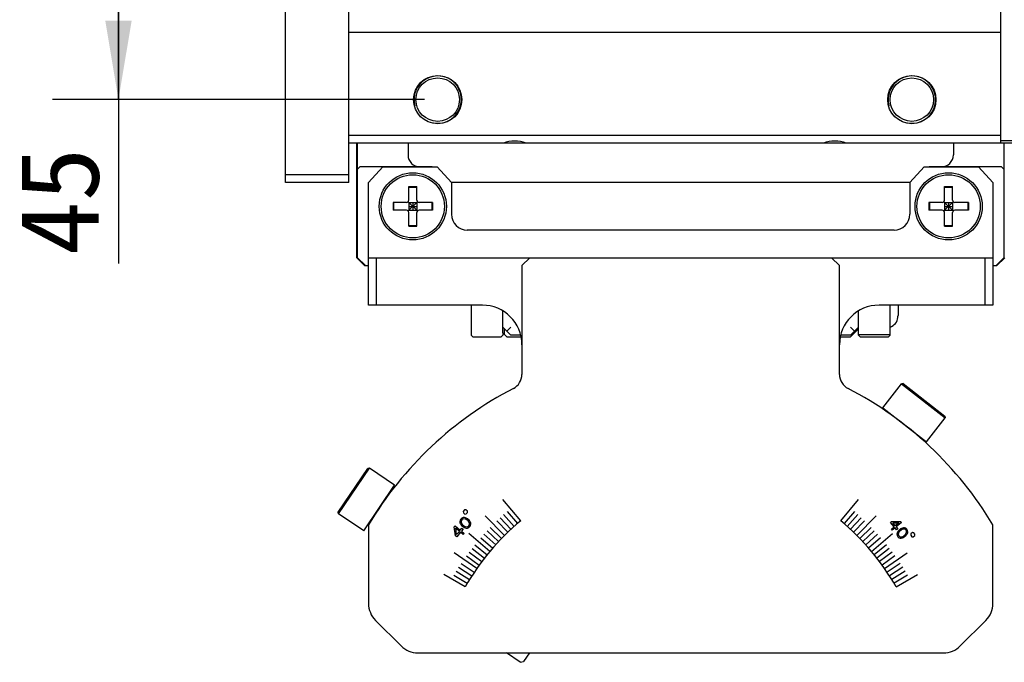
# Model space of a CAD drawing. Header units: millimetres. Extents: x 79 to 348, y 78 to 381.
# Tile 33 of 50: x 177 to 214, y 332 to 357. Entities that reach past the tile are written whole.
import ezdxf
from ezdxf.enums import TextEntityAlignment as Align

# ---------------------------------------------------------------- set-up
doc = ezdxf.new("R2010")
doc.units = ezdxf.units.MM
doc.header["$LTSCALE"] = 32.67
doc.layers.get('0').update_dxf_attribs({"linetype": 'CONTINUOUS'})
doc.layers.add('00_COMPONENTS', color=7, linetype='CONTINUOUS')
doc.layers.add('51__DRAFT_DIMS', color=7, linetype='CONTINUOUS')
doc.styles.get("Standard").update_dxf_attribs({"font": 'simfang.ttf'})
doc.dimstyles.new('DIMSTYLE_1', dxfattribs={"dimtxt": 3, "dimasz": 3, "dimexe": 2.5, "dimexo": 0.5, "dimgap": 0.75, "dimtad": 1, "dimlfac": 3.333333, "dimdsep": 46, "dimtxsty": 'STANDARD', "dimblk": '_FILLED', "dimblk1": '_FILLED', "dimblk2": '_FILLED', "dimcen": 0.09, "dimclrt": 3, "dimazin": 2, "dimtp": 0.3, "dimtm": 0.3, "dimtfac": 1, "dimtofl": 0, "dimtmove": 0, "dimatfit": 3, "dimldrblk": '_FILLED', "dimfxl": 1, "dimtolj": 1, "dimarcsym": 0})

# ---------------------------------------------------------------- blocks, each defined once
blk = doc.blocks.new('_FILLED')
at = {"color": 0, "linetype": 'ByBlock'}
blk.add_solid([(0, 0), (-1, 0.167), (-1, -0.167)], dxfattribs=at)
blk = doc.blocks.new('*D4')
at = {"layer": '51__DRAFT_DIMS', "color": 4}
for p, q in [((192.097, 367.087), (177.979, 367.087)), ((180.479, 367.087), (180.479, 360.337)), ((180.479, 353.587), (180.479, 360.337)), ((180.479, 360.337), (180.479, 347.361)), ((192.097, 353.587), (177.979, 353.587))]:
    blk.add_line(p, q, dxfattribs=at)
at = {"layer": '51__DRAFT_DIMS', "color": 4, "xscale": 3, "yscale": 3, "zscale": 3}
for p, rotation in [((180.479, 367.087), 90), ((180.479, 353.587), 270)]:
    blk.add_blockref('_FILLED', p, dxfattribs=dict(at, rotation=rotation))
at = {"layer": '51__DRAFT_DIMS', "color": 3}
blk.add_text('45', height=3, rotation=90, dxfattribs=at).set_placement((179.729, 351.768), align=Align.RIGHT)

msp = doc.modelspace()

# ---------------------------------------------------------------- linework, layer by layer
at = {"layer": '00_COMPONENTS', "color": 7}
for p, q in [((186.8219, 350.4368), (186.8219, 368.4368)), ((189.2219, 350.4368), (189.2219, 368.4368)), ((213.9719, 351.9368), (213.9719, 368.4368)), ((213.9719, 356.1368), (189.2219, 356.1368)), ((189.2219, 352.2368), (213.9719, 352.2368)), ((215.1719, 351.9368), (189.2219, 351.9368)), ((189.5219, 347.5868), (189.5219, 351.9368)), ((189.5519, 347.5868), (189.5519, 351.9368)), ((191.4719, 351.9368), (191.4719, 351.4868)), ((212.1719, 351.9368), (212.1719, 351.4868)), ((215.1719, 352.0268), (213.9719, 352.0268)), ((214.0919, 351.9368), (214.0919, 347.5868)), ((189.6419, 351.0368), (189.5519, 350.9468)), ((192.3719, 351.0368), (189.6419, 351.0368)), ((190.5119, 351.0359), (189.9719, 350.4359)), ((190.5119, 351.0359), (192.5819, 351.0359)), ((193.1219, 350.4359), (192.5819, 351.0359)), ((211.0619, 351.0359), (210.5219, 350.4359)), ((211.0619, 351.0359), (213.1319, 351.0359)), ((214.0019, 351.0368), (211.2719, 351.0368)), ((213.6719, 350.4359), (213.1319, 351.0359)), ((214.0919, 350.9468), (214.0019, 351.0368)), ((189.2219, 350.7368), (186.8219, 350.7368)), ((189.2219, 350.4368), (186.8219, 350.4368)), ((189.9719, 345.7859), (189.9719, 350.4359)), ((191.5019, 349.7768), (191.5019, 350.2868)), ((191.5019, 350.2868), (191.8019, 350.2868)), ((191.5019, 350.2658), (191.8019, 350.2658)), ((191.8019, 349.7768), (191.8019, 350.2868)), ((210.5227, 350.4368), (193.1211, 350.4368)), ((193.1219, 350.4359), (193.1219, 349.2359)), ((210.5219, 350.4359), (210.5219, 349.2359)), ((211.8419, 349.7768), (211.8419, 350.2868)), ((211.8419, 350.2868), (212.1419, 350.2868)), ((211.8419, 350.2658), (212.1419, 350.2658)), ((212.1419, 349.7768), (212.1419, 350.2868)), ((213.6719, 350.4359), (213.6719, 345.7859)), ((190.9019, 349.6868), (190.9019, 349.3868)), ((191.4119, 349.6868), (190.9019, 349.6868)), ((190.9229, 349.6868), (190.9229, 349.3868)), ((191.8283, 349.3604), (191.4755, 349.7131)), ((191.4755, 349.3604), (191.8283, 349.7131)), ((191.5019, 349.6868), (191.5019, 349.3868)), ((191.5019, 349.6868), (191.8019, 349.6868)), ((191.5019, 349.5368), (191.8019, 349.5368)), ((191.6519, 349.6868), (191.6519, 349.3868)), ((191.8019, 349.6868), (191.8019, 349.3868)), ((192.4019, 349.6868), (191.8919, 349.6868)), ((192.3809, 349.6868), (192.3809, 349.3868)), ((192.4019, 349.6868), (192.4019, 349.3868)), ((211.2419, 349.6868), (211.2419, 349.3868)), ((211.7519, 349.6868), (211.2419, 349.6868)), ((211.2629, 349.6868), (211.2629, 349.3868)), ((212.1683, 349.3604), (211.8155, 349.7131)), ((211.8155, 349.3604), (212.1683, 349.7131)), ((211.8419, 349.6868), (211.8419, 349.3868)), ((211.8419, 349.6868), (212.1419, 349.6868)), ((211.8419, 349.5368), (212.1419, 349.5368)), ((211.9919, 349.6868), (211.9919, 349.3868)), ((212.1419, 349.6868), (212.1419, 349.3868)), ((212.7419, 349.6868), (212.2319, 349.6868)), ((212.7209, 349.6868), (212.7209, 349.3868)), ((212.7419, 349.6868), (212.7419, 349.3868)), ((191.4119, 349.3868), (190.9019, 349.3868)), ((191.5019, 349.3868), (191.8019, 349.3868)), ((191.5019, 348.7868), (191.5019, 349.2968)), ((191.8019, 348.7868), (191.8019, 349.2968)), ((192.4019, 349.3868), (191.8919, 349.3868)), ((211.7519, 349.3868), (211.2419, 349.3868)), ((211.8419, 349.3868), (212.1419, 349.3868)), ((211.8419, 348.7868), (211.8419, 349.2968)), ((212.1419, 348.7868), (212.1419, 349.2968)), ((212.7419, 349.3868), (212.2319, 349.3868)), ((191.5019, 348.8078), (191.8019, 348.8078)), ((191.5019, 348.7868), (191.8019, 348.7868)), ((211.8419, 348.8078), (212.1419, 348.8078)), ((211.8419, 348.7868), (212.1419, 348.7868)), ((209.9219, 348.6359), (193.7219, 348.6359)), ((189.5219, 347.5868), (189.8219, 347.2868)), ((189.5519, 347.5868), (189.8519, 347.2868)), ((189.8219, 347.2868), (189.9719, 347.2868)), ((189.9719, 347.5859), (213.6719, 347.5859)), ((190.2719, 345.7859), (190.2719, 347.5859)), ((196.0929, 347.5859), (195.7929, 347.2859)), ((195.7929, 347.2859), (195.7929, 343.1561)), ((207.8509, 347.2859), (207.5509, 347.5859)), ((207.8509, 343.1561), (207.8509, 347.2859)), ((213.3719, 347.5859), (213.3719, 345.7859)), ((213.6719, 347.2868), (213.8219, 347.2868)), ((213.7919, 347.2868), (214.0919, 347.5868)), ((213.8219, 347.2868), (214.1219, 347.5868)), ((194.2929, 345.7859), (189.9719, 345.7859)), ((193.8719, 345.7859), (193.8719, 344.6468)), ((213.6719, 345.7859), (209.3509, 345.7859)), ((209.7719, 344.6468), (209.7719, 345.7859)), ((210.0719, 345.7868), (210.0719, 345.3946)), ((195.0719, 344.7368), (195.0719, 345.5677)), ((208.5719, 344.8868), (208.5719, 345.5677)), ((210.0689, 345.3223), (210.0665, 345.3227)), ((193.8719, 344.6468), (193.9319, 344.5868)), ((195.0119, 344.5868), (195.0719, 344.6468)), ((195.3719, 344.6468), (195.0719, 344.9468)), ((195.0719, 344.7368), (195.0719, 344.6468)), ((195.2219, 344.5868), (195.0719, 344.7368)), ((195.1319, 344.6768), (195.1319, 344.8868)), ((195.2219, 344.7968), (195.3719, 344.9468)), ((195.7487, 344.6468), (195.3719, 344.6468)), ((208.2719, 344.6468), (207.8951, 344.6468)), ((208.4219, 344.7968), (208.2719, 344.9468)), ((208.5719, 344.9468), (208.2719, 344.6468)), ((208.2719, 344.5868), (208.5719, 344.8868)), ((208.5119, 344.8868), (208.5119, 344.8268)), ((208.5719, 344.6468), (208.5719, 344.8868)), ((208.5719, 344.6768), (209.7719, 344.6768)), ((208.5719, 344.6468), (208.6319, 344.5868)), ((209.7119, 344.5868), (209.7719, 344.6468)), ((193.9319, 344.5868), (195.0119, 344.5868)), ((195.2219, 344.5868), (195.7623, 344.5868)), ((207.8815, 344.5868), (208.2719, 344.5868)), ((208.6319, 344.5868), (209.7119, 344.5868)), ((209.4943, 341.8916), (210.2054, 342.8017)), ((210.2686, 342.8095), (210.2054, 342.8017)), ((210.2054, 342.8017), (211.8602, 341.5089)), ((210.2686, 342.8095), (211.8525, 341.572)), ((209.4943, 341.8916), (211.1491, 340.5987)), ((209.8408, 341.6041), (209.8489, 341.6145)), ((211.1491, 340.5987), (211.8602, 341.5089)), ((211.8525, 341.572), (211.8602, 341.5089)), ((210.7864, 340.8654), (210.7945, 340.8758)), ((188.8194, 337.924), (189.9433, 339.5903)), ((188.8315, 337.8615), (190.0058, 339.6024)), ((190.0058, 339.6024), (189.9433, 339.5903)), ((190.9634, 338.9566), (190.0058, 339.6024)), ((189.7891, 337.2156), (190.9633, 338.9566)), ((190.7227, 338.5761), (190.7117, 338.5835)), ((188.8315, 337.8615), (188.8194, 337.9239)), ((189.789, 337.2156), (188.8315, 337.8615)), ((190.0515, 337.5814), (190.0407, 337.5887)), ((189.9719, 337.4499), (189.9719, 334.4587)), ((213.6719, 334.4587), (213.6719, 337.4499)), ((190.2355, 333.8223), (191.2083, 332.8495)), ((212.4355, 332.8495), (213.4083, 333.8223)), ((191.8447, 332.5859), (211.7991, 332.5859)), ((195.7317, 332.2302), (195.2044, 332.5859)), ((196.0802, 332.5859), (195.8567, 332.2545)), ((195.7317, 332.2302), (195.8567, 332.2545))]:
    msp.add_line(p, q, dxfattribs=at)
at = {"layer": '00_COMPONENTS', "color": 4}
for p, q in [((209.9332, 341.5378), (209.9385, 341.5445)), ((210.6996, 340.9389), (210.7049, 340.9458)), ((190.6554, 338.4844), (190.6481, 338.4893)), ((195.7475, 337.605), (195.0726, 338.4093)), ((207.8962, 337.605), (208.5712, 338.4093)), ((193.6177, 338.0137), (193.5695, 337.9562)), ((193.5695, 337.9562), (193.5741, 337.9034)), ((193.5741, 337.9034), (193.6316, 337.8552)), ((193.6705, 338.0183), (193.6177, 338.0137)), ((193.728, 337.9701), (193.6705, 338.0183)), ((193.6844, 337.8598), (193.7326, 337.9172)), ((193.7326, 337.9172), (193.728, 337.9701)), ((195.2285, 337.9507), (195.6221, 337.4979)), ((208.4153, 337.9507), (208.0217, 337.4979)), ((190.1115, 337.678), (190.1043, 337.6829)), ((193.4461, 337.6192), (193.4379, 337.5648)), ((193.4379, 337.5648), (193.4419, 337.5248)), ((193.4419, 337.5248), (193.4592, 337.4858)), ((193.4749, 337.6684), (193.4461, 337.6192)), ((193.5184, 337.7054), (193.4749, 337.6684)), ((193.4888, 337.5956), (193.4854, 337.5618)), ((193.4854, 337.5618), (193.5053, 337.4961)), ((193.5116, 337.6377), (193.4888, 337.5956)), ((193.549, 337.6674), (193.5116, 337.6377)), ((193.5705, 337.7228), (193.5184, 337.7054)), ((193.5818, 337.6767), (193.549, 337.6674)), ((193.6106, 337.7259), (193.5705, 337.7228)), ((193.6499, 337.6685), (193.5818, 337.6767)), ((193.652, 337.7157), (193.6106, 337.7259)), ((193.6316, 337.8552), (193.6844, 337.8598)), ((193.6999, 337.6387), (193.6499, 337.6685)), ((193.68, 337.7044), (193.652, 337.7157)), ((193.7227, 337.6808), (193.68, 337.7044)), ((193.7513, 337.5956), (193.6999, 337.6387)), ((193.7887, 337.6254), (193.7227, 337.6808)), ((193.7892, 337.5515), (193.7513, 337.5956)), ((193.8194, 337.5874), (193.7887, 337.6254)), ((193.8092, 337.4859), (193.7892, 337.5515)), ((193.8354, 337.5618), (193.8194, 337.5874)), ((193.8526, 337.5228), (193.8354, 337.5618)), ((193.8566, 337.4828), (193.8526, 337.5228)), ((195.1397, 337.048), (194.3973, 337.7905)), ((194.8406, 337.5952), (195.2574, 337.1636)), ((194.9678, 337.716), (195.377, 337.2772)), ((195.0971, 337.8345), (195.4986, 337.3886)), ((208.5467, 337.8345), (208.1452, 337.3886)), ((208.676, 337.716), (208.2668, 337.2772)), ((208.8032, 337.5952), (208.3864, 337.1636)), ((208.5041, 337.048), (209.2465, 337.7905)), ((209.7846, 337.5369), (209.8286, 337.5738)), ((209.9238, 337.3709), (209.7846, 337.5369)), ((209.8286, 337.5738), (210.1659, 337.574)), ((209.9679, 337.4078), (209.8692, 337.5254)), ((209.8692, 337.5254), (210.1072, 337.5248)), ((210.1072, 337.5248), (209.9679, 337.4078)), ((210.2007, 337.5325), (210.0027, 337.3663)), ((210.1659, 337.574), (210.2007, 337.5325)), ((193.2218, 337.3668), (193.258, 337.4099)), ((193.2752, 337.0283), (193.2218, 337.3668)), ((193.258, 337.4099), (193.456, 337.2437)), ((193.3174, 337.0786), (193.2805, 337.3176)), ((193.2805, 337.3176), (193.4198, 337.2006)), ((193.4198, 337.2006), (193.3174, 337.0786)), ((193.4638, 337.1637), (193.3192, 336.9914)), ((193.456, 337.2437), (193.5162, 337.3156)), ((193.4592, 337.4858), (193.4751, 337.4602)), ((193.5665, 337.0776), (193.4638, 337.1637)), ((193.4751, 337.4602), (193.5058, 337.4222)), ((193.5603, 337.2786), (193.5, 337.2068)), ((193.5, 337.2068), (193.6027, 337.1207)), ((193.5053, 337.4961), (193.5432, 337.452)), ((193.5058, 337.4222), (193.5718, 337.3669)), ((193.5162, 337.3156), (193.5603, 337.2786)), ((193.5432, 337.452), (193.5946, 337.4089)), ((193.5718, 337.3669), (193.6145, 337.3433)), ((193.5946, 337.4089), (193.6446, 337.3792)), ((193.6145, 337.3433), (193.6425, 337.332)), ((193.6425, 337.332), (193.6839, 337.3217)), ((193.6446, 337.3792), (193.7127, 337.371)), ((193.6839, 337.3217), (193.724, 337.3248)), ((193.7127, 337.371), (193.7455, 337.3802)), ((193.724, 337.3248), (193.7761, 337.3423)), ((193.7455, 337.3802), (193.7829, 337.41)), ((193.7761, 337.3423), (193.8196, 337.3792)), ((193.7829, 337.41), (193.8057, 337.452)), ((193.8057, 337.452), (193.8092, 337.4859)), ((193.8196, 337.3792), (193.8484, 337.4284)), ((193.8484, 337.4284), (193.8566, 337.4828)), ((194.4718, 337.22), (194.9106, 336.8108)), ((194.5925, 337.3472), (195.0241, 336.9304)), ((209.0513, 337.3472), (208.6197, 336.9304)), ((209.172, 337.22), (208.7332, 336.8108)), ((209.8212, 337.2847), (209.9238, 337.3709)), ((209.856, 337.2433), (209.8212, 337.2847)), ((209.9587, 337.3294), (209.856, 337.2433)), ((210.0167, 337.2603), (209.9587, 337.3294)), ((210.0027, 337.3663), (210.0607, 337.2972)), ((210.0607, 337.2972), (210.0167, 337.2603)), ((210.0527, 337.1726), (210.035, 337.1342)), ((210.0689, 337.198), (210.0527, 337.1726)), ((210.0998, 337.2357), (210.0689, 337.198)), ((210.0979, 337.1634), (210.0771, 337.0988)), ((210.1361, 337.2073), (210.0979, 337.1634)), ((210.1658, 337.2911), (210.0998, 337.2357)), ((210.1875, 337.2504), (210.1361, 337.2073)), ((210.2083, 337.3149), (210.1658, 337.2911)), ((210.2373, 337.2804), (210.1875, 337.2504)), ((210.2361, 337.3265), (210.2083, 337.3149)), ((210.277, 337.3373), (210.2361, 337.3265)), ((210.3045, 337.2896), (210.2373, 337.2804)), ((210.3164, 337.335), (210.277, 337.3373)), ((210.3366, 337.2812), (210.3045, 337.2896)), ((210.3675, 337.3189), (210.3164, 337.335)), ((210.3729, 337.2528), (210.3366, 337.2812)), ((210.4096, 337.2835), (210.3675, 337.3189)), ((210.3946, 337.212), (210.3729, 337.2528)), ((210.3766, 337.1144), (210.3974, 337.179)), ((210.3974, 337.179), (210.3946, 337.212)), ((210.4371, 337.2359), (210.4096, 337.2835)), ((210.4441, 337.1829), (210.4371, 337.2359)), ((210.4395, 337.1436), (210.4441, 337.1829)), ((210.6179, 337.1519), (210.5605, 337.1037)), ((210.6699, 337.1484), (210.6179, 337.1519)), ((210.7163, 337.0931), (210.6699, 337.1484)), ((193.3192, 336.9914), (193.2752, 337.0283)), ((193.6027, 337.1207), (193.5665, 337.0776)), ((194.5828, 336.4402), (193.7784, 337.1151)), ((194.2371, 336.9593), (194.6899, 336.5656)), ((194.3533, 337.0906), (194.7992, 336.6892)), ((209.2905, 337.0906), (208.8446, 336.6892)), ((209.4067, 336.9593), (208.9539, 336.5656)), ((209.061, 336.4402), (209.8654, 337.1151)), ((210.035, 337.1342), (210.0304, 337.095)), ((210.0304, 337.095), (210.0374, 337.0419)), ((210.0374, 337.0419), (210.0649, 336.9943)), ((210.0649, 336.9943), (210.107, 336.959)), ((210.0771, 337.0988), (210.0799, 337.0658)), ((210.0799, 337.0658), (210.1016, 337.0251)), ((210.1016, 337.0251), (210.1379, 336.9966)), ((210.107, 336.959), (210.1581, 336.9428)), ((210.1379, 336.9966), (210.17, 336.9882)), ((210.1581, 336.9428), (210.1975, 336.9406)), ((210.17, 336.9882), (210.2372, 336.9975)), ((210.1975, 336.9406), (210.2384, 336.9513)), ((210.2372, 336.9975), (210.287, 337.0275)), ((210.2384, 336.9513), (210.2662, 336.9629)), ((210.2662, 336.9629), (210.3087, 336.9867)), ((210.287, 337.0275), (210.3384, 337.0706)), ((210.3087, 336.9867), (210.3747, 337.0421)), ((210.3384, 337.0706), (210.3766, 337.1144)), ((210.3747, 337.0421), (210.4056, 337.0798)), ((210.4056, 337.0798), (210.4218, 337.1052)), ((210.4218, 337.1052), (210.4395, 337.1436)), ((210.5605, 337.1037), (210.555, 337.052)), ((210.555, 337.052), (210.6014, 336.9966)), ((210.6014, 336.9966), (210.6533, 336.9931)), ((210.6533, 336.9931), (210.7108, 337.0413)), ((210.7108, 337.0413), (210.7163, 337.0931)), ((193.7956, 336.4141), (194.2748, 336.053)), ((193.9024, 336.5533), (194.3752, 336.1839)), ((194.0116, 336.6905), (194.4779, 336.313)), ((209.6322, 336.6905), (209.1659, 336.313)), ((209.7414, 336.5533), (209.2686, 336.1839)), ((209.8482, 336.4141), (209.369, 336.053)), ((194.0809, 335.7862), (193.2208, 336.3884)), ((193.6913, 336.2731), (194.1767, 335.9204)), ((209.9525, 336.2731), (209.4671, 335.9204)), ((209.5629, 335.7862), (210.423, 336.3884)), ((193.299, 335.6916), (193.8078, 335.3736)), ((193.3933, 335.8395), (193.8965, 335.5127)), ((193.4901, 335.9858), (193.9875, 335.6502)), ((210.1537, 335.9858), (209.6563, 335.6502)), ((210.2505, 335.8395), (209.7473, 335.5127)), ((210.3448, 335.6916), (209.8359, 335.3736)), ((193.638, 335.0909), (192.8312, 335.5566)), ((193.2074, 335.542), (193.7217, 335.233)), ((210.4364, 335.542), (209.9221, 335.233)), ((210.0058, 335.0909), (210.8125, 335.5566))]:
    msp.add_line(p, q, dxfattribs=at)
at = {"layer": '00_COMPONENTS', "color": 7}
for centre, radius in [((192.5969, 353.5868), 0.915), ((192.5969, 353.5868), 0.825), ((210.5969, 353.5868), 0.915), ((210.5969, 353.5868), 0.825), ((191.6519, 349.5368), 1.275), ((191.6519, 349.5368), 1.2), ((211.9919, 349.5368), 1.275), ((211.9919, 349.5368), 1.2)]:
    msp.add_circle(centre, radius, dxfattribs=at)
at = {"layer": '00_COMPONENTS', "color": 4}
for centre, radius, start, end in [((192.5969, 353.5868), 0.9, 255, 195), ((210.5969, 353.5868), 0.9, 255, 195), ((201.8219, 330.3659), 9.45, 130, 150), ((201.8219, 330.3659), 9.45, 30, 50)]:
    msp.add_arc(centre, radius, start, end, dxfattribs=at)
at = {"layer": '00_COMPONENTS', "color": 7}
for centre, radius, start, end in [((195.5219, 350.7368), 1.275, 70.25006, 109.74994), ((207.6719, 350.7368), 1.275, 70.25006, 109.74994), ((191.9219, 351.4868), 0.45, 180, 270), ((211.7219, 351.4868), 0.45, 270, 360), ((192.3719, 350.8868), 0.15, 83.8129, 90), ((211.2719, 350.8868), 0.15, 90, 96.1871), ((191.4119, 349.7768), 0.09, 270, 360), ((191.8919, 349.7768), 0.09, 180, 270), ((211.7519, 349.7768), 0.09, 270, 360), ((212.2319, 349.7768), 0.09, 180, 270), ((191.4119, 349.2968), 0.09, 0, 90), ((191.8919, 349.2968), 0.09, 90, 180), ((193.7219, 349.2359), 0.6, 180, 270), ((209.9219, 349.2359), 0.6, 270, 360), ((211.7519, 349.2968), 0.09, 0, 90), ((212.2319, 349.2968), 0.09, 90, 180), ((194.2929, 344.2859), 1.5, 0, 90), ((209.3509, 344.2859), 1.5, 90, 180), ((209.5929, 345.3945), 0.479, 351.37625, 0.01127), ((209.6219, 345.3743), 0.45, 289.51185, 353.36829), ((195.1929, 343.1561), 0.6, 297.39729, 360), ((208.4509, 343.1561), 0.6, 180, 242.60271), ((201.8219, 330.3659), 13.806, 117.39729, 149.12875), ((201.8219, 330.3659), 13.806, 30.87125, 62.60271), ((190.8719, 334.4587), 0.9, 180, 225), ((212.7719, 334.4587), 0.9, 315, 360), ((191.8447, 333.4859), 0.9, 225, 270), ((211.7991, 333.4859), 0.9, 270, 315)]:
    msp.add_arc(centre, radius, start, end, dxfattribs=at)

# ---------------------------------------------------------------- dimensions: what is measured, and where the dimension line sits
at = {"layer": '51__DRAFT_DIMS', "color": 4}
dim = msp.add_linear_dim(base=(180.4795, 367.0868), p1=(192.5969, 353.5868), p2=(192.5969, 367.0868), angle=90, dimstyle='DIMSTYLE_1', dxfattribs=at)
dim.commit()
dim.dimension.update_dxf_attribs({"geometry": '*D4', "text_midpoint": (180.4795, 349.4737), "dimtype": 160})

doc.saveas('drawing.dxf')
